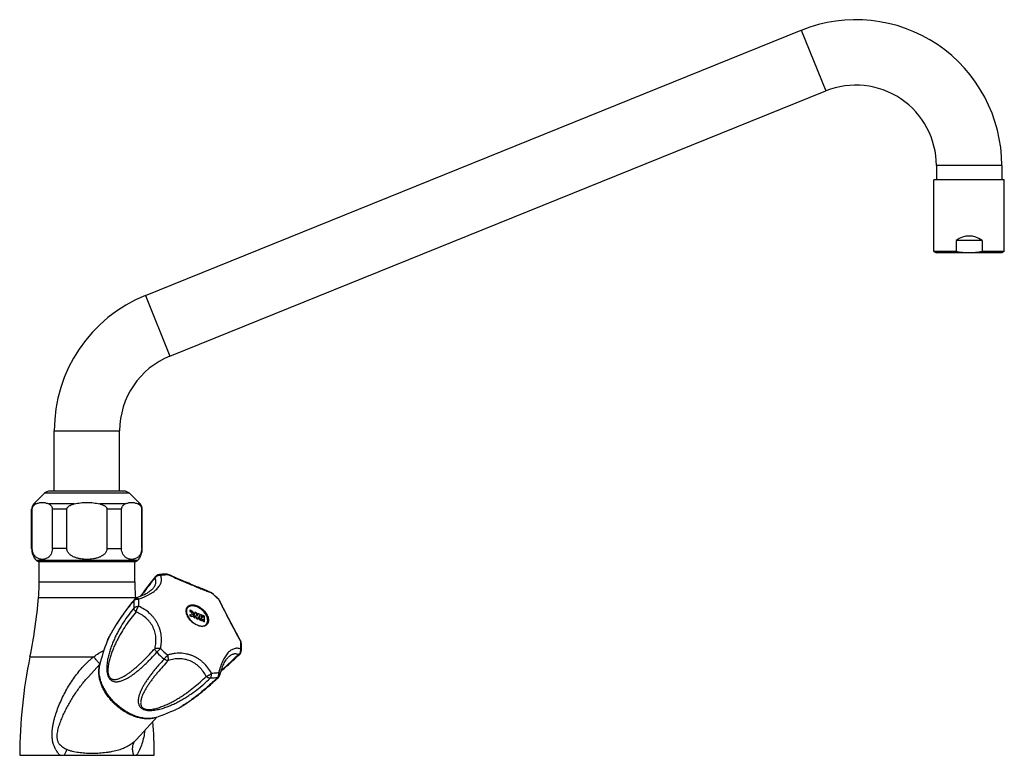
# Model space of a CAD drawing. Header units: millimetres. Extents: x -280 to 567, y -247 to 389.
# Tile 12 of 12: x 176 to 567, y 96 to 389. Entities that reach past the tile are written whole.
import ezdxf

# ---------------------------------------------------------------- set-up
doc = ezdxf.new("R2010")
doc.units = ezdxf.units.MM
doc.header["$LTSCALE"] = 23.1
doc.layers.get('0').update_dxf_attribs({"linetype": 'CONTINUOUS'})

msp = doc.modelspace()

# ---------------------------------------------------------------- linework, layer by layer
at = {"color": 7, "linetype": 'CONTINUOUS'}
for p, q in [((225.9, 278.97), (486.63, 384.31)), ((486.63, 384.31), (496.37, 360.2)), ((235.64, 254.86), (496.37, 360.2)), ((566.35, 330.53), (540.35, 330.53)), ((540.35, 330.53), (540.35, 324.83)), ((566.35, 330.53), (566.35, 324.83)), ((567.35, 324.83), (539.35, 324.83)), ((539.35, 296.41), (539.35, 324.83)), ((567.35, 296.41), (567.35, 324.83)), ((558.55, 300.83), (548.16, 300.83)), ((548.16, 300.83), (548.16, 296.41)), ((558.55, 300.83), (558.55, 296.41)), ((548.16, 296.41), (539.35, 296.41)), ((539.35, 296.41), (540.35, 295.83)), ((566.35, 295.83), (540.35, 295.83)), ((567.35, 296.41), (558.55, 296.41)), ((567.35, 296.41), (566.35, 295.83)), ((225.9, 278.97), (235.64, 254.86)), ((189.63, 201.19), (189.63, 225.19)), ((189.63, 225.19), (215.63, 225.19)), ((215.63, 201.19), (215.63, 225.19)), ((181.51, 196.07), (185.75, 200.32)), ((219.51, 200.32), (185.75, 200.32)), ((217.39, 201.19), (187.87, 201.19)), ((223.75, 196.07), (219.51, 200.32)), ((182.33, 196.07), (181.51, 196.07)), ((197.54, 196.07), (187.42, 196.07)), ((217.84, 196.07), (207.72, 196.07)), ((223.75, 196.07), (222.93, 196.07)), ((180.63, 178.36), (180.63, 193.95)), ((180.88, 193.95), (180.63, 193.95)), ((180.88, 178.36), (180.88, 193.95)), ((188.87, 178.36), (188.87, 193.95)), ((194.65, 193.95), (188.87, 193.95)), ((194.65, 178.36), (194.65, 193.95)), ((210.61, 178.36), (210.61, 193.95)), ((216.39, 193.95), (210.61, 193.95)), ((216.39, 178.36), (216.39, 193.95)), ((224.38, 178.36), (224.38, 193.95)), ((224.63, 193.95), (224.38, 193.95)), ((224.63, 178.36), (224.63, 193.95)), ((180.88, 178.36), (180.63, 178.36)), ((194.65, 178.36), (188.87, 178.36)), ((210.61, 178.36), (216.39, 178.36)), ((224.38, 178.36), (224.63, 178.36)), ((182.42, 173.69), (222.84, 173.69)), ((183.53, 173.19), (221.73, 173.19)), ((183.63, 165.19), (183.63, 173.19)), ((221.63, 165.19), (221.63, 173.19)), ((183.63, 165.19), (221.63, 165.19)), ((227.74, 164.58), (227.26, 163.96)), ((228.23, 165.21), (227.74, 164.58)), ((228.74, 165.85), (228.23, 165.2)), ((229.29, 166.53), (228.74, 165.85)), ((229.87, 167.24), (229.29, 166.52)), ((235.68, 167.72), (234.9, 168.04)), ((236.47, 167.38), (235.67, 167.72)), ((238.02, 166.72), (236.47, 167.38)), ((238.78, 166.39), (238.02, 166.72)), ((239.53, 166.07), (238.78, 166.39)), ((240.99, 165.45), (239.53, 166.07)), ((241.7, 165.14), (240.99, 165.45)), ((242.41, 164.85), (241.7, 165.14)), ((243.09, 164.56), (242.4, 164.85)), ((243.77, 164.27), (243.09, 164.56)), ((224.7, 160.55), (224.31, 160.03)), ((225.09, 161.08), (224.69, 160.55)), ((225.49, 161.63), (225.09, 161.08)), ((225.91, 162.19), (225.49, 161.63)), ((226.35, 162.76), (225.91, 162.19)), ((226.8, 163.36), (226.34, 162.76)), ((227.26, 163.96), (226.79, 163.35)), ((228.98, 162.56), (228.98, 162.56)), ((244.43, 163.99), (243.77, 164.27)), ((245.08, 163.72), (244.43, 163.99)), ((245.72, 163.46), (245.08, 163.72)), ((246.34, 163.2), (245.71, 163.46)), ((246.94, 162.95), (246.34, 163.2)), ((247.54, 162.71), (246.94, 162.95)), ((248.11, 162.48), (247.54, 162.71)), ((249.22, 162.03), (248.11, 162.48)), ((250.75, 161.41), (249.22, 162.03)), ((251.23, 161.22), (250.75, 161.41)), ((251.66, 161.04), (251.22, 161.22)), ((183.37, 158.91), (221.89, 158.91)), ((223.94, 159.52), (223.76, 159.27)), ((224.32, 160.03), (223.94, 159.52)), ((255.61, 157.19), (255.39, 157.61)), ((256.58, 155.26), (255.61, 157.19)), ((243.59, 153.79), (243.62, 153.82)), ((243.59, 153.79), (243.59, 153.29)), ((243.59, 153.29), (243.62, 153.31)), ((243.62, 153.82), (243.62, 153.31)), ((245.57, 153), (244.96, 151.04)), ((245.59, 153.03), (244.98, 151.07)), ((245.57, 153), (245.59, 153.03)), ((246.18, 152.79), (245.59, 153.03)), ((246.39, 151.59), (246.18, 152.79)), ((256.33, 155.77), (256.08, 156.26)), ((257.12, 154.2), (256.58, 155.26)), ((257.99, 152.49), (257.69, 153.07)), ((243.59, 152.15), (243.62, 152.18)), ((243.59, 152.15), (243.59, 151.64)), ((243.59, 151.64), (243.62, 151.67)), ((243.62, 152.18), (243.62, 151.67)), ((244.96, 151.04), (244.98, 151.07)), ((244.96, 151.04), (245.56, 150.79)), ((244.98, 151.07), (245.58, 150.82)), ((245.56, 150.79), (245.58, 150.82)), ((245.58, 150.82), (245.89, 151.79)), ((245.87, 151.73), (246.08, 150.57)), ((245.89, 151.79), (246.1, 150.6)), ((246.08, 150.57), (246.1, 150.6)), ((246.08, 150.57), (246.66, 150.33)), ((246.1, 150.6), (246.69, 150.36)), ((246.61, 152.6), (246.39, 151.59)), ((246.59, 152.57), (246.39, 151.64)), ((246.59, 152.57), (246.61, 152.6)), ((247.2, 152.36), (246.61, 152.6)), ((246.66, 150.33), (246.69, 150.36)), ((246.69, 150.36), (246.9, 151.37)), ((246.89, 151.3), (247.18, 150.11)), ((246.9, 151.37), (247.21, 150.14)), ((247.18, 150.11), (247.21, 150.14)), ((247.18, 150.11), (247.75, 149.88)), ((247.77, 150.01), (247.2, 152.36)), ((247.21, 150.14), (247.77, 149.9)), ((247.75, 152.09), (247.78, 152.12)), ((247.75, 152.09), (248.26, 150.77)), ((247.75, 149.88), (247.77, 149.9)), ((247.75, 149.87), (247.78, 149.9)), ((247.75, 149.87), (248.38, 149.61)), ((248.26, 150.77), (247.77, 149.91)), ((247.77, 149.9), (247.77, 150.01)), ((247.78, 152.12), (248.29, 150.8)), ((248.41, 151.85), (247.78, 152.12)), ((248.29, 150.8), (247.78, 149.9)), ((247.78, 149.9), (248.41, 149.64)), ((248.26, 150.77), (248.29, 150.8)), ((248.38, 149.61), (248.41, 149.64)), ((248.77, 150.91), (248.41, 151.85)), ((248.41, 149.64), (248.77, 150.28)), ((248.75, 150.25), (248.77, 150.24)), ((248.77, 151.66), (248.8, 151.69)), ((248.77, 151.66), (248.77, 150.91)), ((248.8, 150.9), (248.77, 150.91)), ((248.77, 150.28), (248.8, 150.27)), ((248.77, 150.24), (248.8, 150.27)), ((248.77, 150.24), (248.77, 149.45)), ((248.77, 149.45), (248.8, 149.48)), ((248.77, 149.45), (249.36, 149.2)), ((249.38, 151.45), (248.8, 151.69)), ((248.8, 151.69), (248.8, 150.9)), ((248.8, 150.27), (248.8, 149.48)), ((248.8, 149.48), (249.38, 149.23)), ((249.36, 149.2), (249.38, 149.23)), ((249.38, 149.23), (249.38, 151.45)), ((258.3, 151.89), (257.99, 152.49)), ((258.62, 151.28), (258.3, 151.89)), ((258.94, 150.66), (258.62, 151.28)), ((259.27, 150.02), (258.94, 150.66)), ((259.61, 149.37), (259.27, 150.02)), ((259.96, 148.71), (259.61, 149.37)), ((250.09, 148.22), (250.09, 148.22)), ((260.31, 148.04), (259.96, 148.71)), ((260.68, 147.35), (260.31, 148.04)), ((261.05, 146.66), (260.68, 147.36)), ((262.98, 143.01), (261.04, 146.66)), ((210.68, 141.52), (210.68, 141.52)), ((263.38, 142.25), (262.98, 143.01)), ((263.78, 141.5), (263.38, 142.25)), ((179.97, 135.38), (205.38, 135.38)), ((258.79, 135.14), (258.79, 135.14)), ((203.18, 127.43), (207.75, 132.42)), ((203.19, 127.44), (203.18, 127.43)), ((239.37, 115.12), (239.37, 115.12)), ((230.59, 111.45), (222.34, 102.47)), ((222.34, 102.47), (221.64, 101.76)), ((175.88, 96.19), (229.38, 96.19))]:
    msp.add_line(p, q, dxfattribs=at)
for points in [[(228.98, 162.56), (228.84, 162.4), (228.59, 162.15), (228.32, 161.89), (228.01, 161.63), (227.67, 161.36), (227.3, 161.1), (226.89, 160.83), (226.45, 160.56), (225.98, 160.3), (225.46, 160.03), (224.91, 159.77), (224.33, 159.51), (223.7, 159.25), (223.04, 158.99), (222.37, 158.75)], [(221.48, 158.13), (220.96, 157.49), (220.46, 156.87), (219.99, 156.27), (219.55, 155.69), (219.12, 155.14), (218.72, 154.61), (218.34, 154.09), (217.97, 153.6), (217.62, 153.12), (217.29, 152.66), (216.97, 152.21), (216.67, 151.77), (216.38, 151.35), (216.1, 150.95), (215.83, 150.55), (215.57, 150.17), (215.33, 149.79), (215.09, 149.43), (214.86, 149.08), (214.64, 148.74), (214.43, 148.4), (214.23, 148.08), (214.03, 147.76), (213.84, 147.46), (213.66, 147.16), (213.48, 146.87), (213.31, 146.59), (213.15, 146.31), (212.99, 146.04), (212.84, 145.78), (212.69, 145.52), (212.55, 145.27), (212.42, 145.03), (212.28, 144.79), (212.16, 144.56), (212.04, 144.33), (211.92, 144.12), (211.81, 143.9), (211.7, 143.7), (211.6, 143.5), (211.5, 143.31), (211.41, 143.13), (211.32, 142.95), (211.24, 142.78), (211.16, 142.62), (211.09, 142.46), (211.02, 142.31), (210.95, 142.16), (210.89, 142.02), (210.83, 141.89), (210.78, 141.76), (210.73, 141.64), (210.68, 141.52)], [(257.69, 153.07), (257.4, 153.64), (257.12, 154.2)], [(255.55, 128.25), (255.74, 128.94), (255.93, 129.62), (256.14, 130.26), (256.35, 130.86), (256.56, 131.43), (256.78, 131.96), (257.01, 132.46), (257.24, 132.92), (257.47, 133.35), (257.7, 133.74), (257.93, 134.1), (258.17, 134.42), (258.4, 134.72), (258.64, 134.98), (258.79, 135.14)], [(255.94, 129.63), (256.15, 129.81), (256.67, 130.26), (257.2, 130.73), (257.74, 131.2), (258.3, 131.69), (258.87, 132.21), (259.46, 132.74), (260.07, 133.29), (260.69, 133.86), (261.32, 134.45), (261.97, 135.06), (262.66, 135.72), (263.4, 136.43)], [(262.67, 135.72), (262.68, 135.73), (263.4, 136.43)], [(255.73, 128.94), (255.93, 129.62), (255.94, 129.63)], [(239.37, 115.12), (239.42, 115.15), (239.54, 115.21), (239.66, 115.27), (239.78, 115.34), (239.92, 115.41), (240.05, 115.49), (240.19, 115.57), (240.34, 115.65), (240.5, 115.74), (240.66, 115.84), (240.82, 115.94), (241, 116.04), (241.18, 116.15), (241.37, 116.27), (241.56, 116.39), (241.76, 116.52), (241.97, 116.66), (242.18, 116.8), (242.4, 116.94), (242.62, 117.09), (242.86, 117.25), (243.09, 117.41), (243.34, 117.58), (243.59, 117.75), (243.84, 117.93), (244.1, 118.12), (244.37, 118.31), (244.65, 118.51), (244.93, 118.72), (245.22, 118.93), (245.52, 119.16), (245.83, 119.39), (246.14, 119.63), (246.47, 119.88), (246.8, 120.14), (247.15, 120.41), (247.5, 120.69), (247.86, 120.98), (248.24, 121.28), (248.62, 121.59), (249.02, 121.92), (249.43, 122.27), (249.85, 122.62), (250.29, 123), (250.74, 123.39), (251.21, 123.8), (251.69, 124.23), (252.2, 124.68), (252.72, 125.15), (253.26, 125.65), (253.82, 126.18), (254.41, 126.74), (255.01, 127.31)]]:
    msp.add_lwpolyline(points, dxfattribs=at)
for centre, radius, start, end in [((508.35, 330.53), 58, 0, 112), ((508.35, 330.53), 32, 0, 112), ((247.63, 225.19), 58, 112, 180), ((247.63, 225.19), 32, 112, 180), ((187.87, 198.19), 3, 90, 135), ((217.39, 198.19), 3, 45, 90), ((183.63, 193.95), 3, 135, 180), ((221.63, 193.95), 3, 0, 45), ((187.63, 178.36), 7, 180, 221.8569), ((217.63, 178.36), 7, 318.1431, 360), ((183.53, 174.69), 1.5, 221.8569, 269.8653), ((221.73, 174.69), 1.5, 270.1347, 318.1431), ((108.63, 165.19), 75, 355.1917, 360), ((296.63, 165.19), 75, 180, 184.8083), ((231.42, 165.98), 2, 100.2449, 140.694), ((234.12, 166.2), 2, 67.1099, 89.6949), ((234.12, 166.2), 2, 68.1263, 74.7115), ((250.91, 159.19), 2, 50.2937, 67.7288), ((250.91, 159.19), 2, 50.2959, 56.7422), ((251.03, 159.57), 1.61, 44.0872, 44.9307), ((227.52, 131.03), 38.61, 44.5343, 50.2919), ((227.82, 131.35), 38.13, 44.5346, 50.2916), ((-15.93, 175.67), 200, 348.3785, 355.1917), ((236.48, 156.19), 15.27, 174.5877, 180.0258), ((223.02, 156.86), 2, 109.083, 140.7888), ((421.19, 175.67), 200, 184.8083, 184.9158), ((237.71, 156.89), 14.64, 174.5908, 180.0258), ((239.5, 156.9), 16.43, 180.074, 185.1061), ((253.98, 156.85), 1.61, 49.8743, 50.7363), ((253.61, 156.7), 2, 27.0456, 44.5322), ((238.35, 156.21), 17.14, 180.0743, 185.1086), ((244.14, 153.61), 1.97, 135.6803, 136.8544), ((248.6, 149.51), 1.97, 317.8584, 319.2191), ((283.99, 112.87), 78.71, 158.6553, 166.0027), ((247.38, 139.84), 16.43, 0.074, 5.1061), ((262.01, 140.57), 2, 5.0823, 27.7235), ((262, 140.57), 2, 5.0861, 12.4099), ((258.77, 165.06), 39.79, 224.5332, 230.293), ((259.06, 165.39), 38.13, 224.5346, 230.2916), ((262.01, 137.86), 2, 314.1996, 354.5125), ((249.17, 139.85), 14.64, 354.5908, 0.0258), ((375.38, 95.19), 199.5, 168.3785, 179.7128), ((217.73, 129.74), 10.36, 180.0002, 180.3137), ((253.61, 128.75), 2, 314.1097, 345.7125), ((253.61, 128.75), 2, 314.111, 319.0674), ((204.92, 185.01), 77.92, 288.8566, 296.2405), ((226.29, 121.25), 10.49, 269.9484, 274.261), ((227.34, 119.47), 8.65, 283.361, 284.2436), ((227.45, 119.04), 8.2, 284.2008, 288.8219), ((29.88, 95.19), 199.5, 0.2872, 4.1282)]:
    msp.add_arc(centre, radius, start, end, dxfattribs=at)
for centre, major_axis, ratio, start_param, end_param in [((553.35, 278.32), (0, 24.25), 0.57735, -0.380251, 0.380251), ((243.89, 152.6), (0.527, -0.597), 0.654568, 6.391655, 8.953614), ((243.91, 152.63), (1.05, -1.02), 0.636225, -1.256304, 2.360936), ((243.91, 152.63), (0.527, -0.597), 0.654568, 4.889673, 8.953614), ((243.89, 152.6), (1.05, -1.02), 0.636225, -1.256304, 0.017063)]:
    msp.add_ellipse(centre, major_axis=major_axis, ratio=ratio, start_param=start_param, end_param=end_param, dxfattribs=at)
for points, knots in [([(553.35, 295.83), (552.92, 295.83), (552.04, 295.86), (550.3, 296.01), (549.01, 296.23), (548.16, 296.41)], [0, 0, 0, 0, 0.250033, 0.500068, 1, 1, 1, 1]), ([(558.55, 296.41), (557.7, 296.23), (556.4, 296.01), (554.66, 295.86), (553.79, 295.83), (553.35, 295.83)], [0, 0, 0, 0, 0.499932, 0.749967, 1, 1, 1, 1]), ([(180.88, 193.95), (180.88, 194.11), (180.92, 194.41), (181.05, 194.81), (181.22, 195.14), (181.43, 195.41), (181.64, 195.62), (181.94, 195.86), (182.17, 196), (182.33, 196.07)], [0, 0, 0, 0, 0.172474, 0.327896, 0.464401, 0.586489, 0.69848, 0.803466, 1, 1, 1, 1]), ([(182.33, 196.07), (182.54, 196.17), (182.95, 196.35), (183.59, 196.55), (184.23, 196.67), (184.88, 196.71), (185.52, 196.67), (186.16, 196.55), (186.8, 196.35), (187.21, 196.17), (187.42, 196.07)], [0, 0, 0, 0, 0.129254, 0.255024, 0.378205, 0.5, 0.621795, 0.744976, 0.870746, 1, 1, 1, 1]), ([(187.42, 196.07), (187.58, 196), (187.82, 195.86), (188.11, 195.62), (188.33, 195.41), (188.53, 195.14), (188.71, 194.81), (188.84, 194.41), (188.87, 194.11), (188.87, 193.95)], [0, 0, 0, 0, 0.196534, 0.30152, 0.413511, 0.535599, 0.672104, 0.827526, 1, 1, 1, 1]), ([(194.65, 193.95), (194.65, 194.03), (194.66, 194.19), (194.74, 194.42), (194.86, 194.63), (195.05, 194.89), (195.35, 195.16), (195.75, 195.42), (196.18, 195.63), (196.62, 195.81), (197.08, 195.95), (197.39, 196.04), (197.54, 196.07)], [0, 0, 0, 0, 0.062446, 0.12491, 0.1874, 0.249911, 0.374809, 0.499804, 0.624837, 0.749886, 0.874942, 1, 1, 1, 1]), ([(197.54, 196.07), (198.38, 196.27), (199.64, 196.51), (201.35, 196.67), (202.2, 196.69), (202.63, 196.69)], [0, 0, 0, 0, 0.499905, 0.749952, 1, 1, 1, 1]), ([(202.63, 196.69), (203.06, 196.69), (203.91, 196.67), (205.62, 196.51), (206.88, 196.27), (207.72, 196.07)], [0, 0, 0, 0, 0.250048, 0.500095, 1, 1, 1, 1]), ([(207.72, 196.07), (207.87, 196.04), (208.18, 195.95), (208.64, 195.81), (209.08, 195.63), (209.51, 195.42), (209.91, 195.16), (210.21, 194.89), (210.4, 194.63), (210.52, 194.42), (210.6, 194.19), (210.61, 194.03), (210.61, 193.95)], [0, 0, 0, 0, 0.125058, 0.250114, 0.375163, 0.500196, 0.625191, 0.750089, 0.8126, 0.87509, 0.937554, 1, 1, 1, 1]), ([(216.39, 193.95), (216.39, 194.11), (216.42, 194.41), (216.55, 194.81), (216.73, 195.14), (216.93, 195.41), (217.15, 195.62), (217.44, 195.86), (217.68, 196), (217.84, 196.07)], [0, 0, 0, 0, 0.172474, 0.327896, 0.464401, 0.586489, 0.69848, 0.803466, 1, 1, 1, 1]), ([(217.84, 196.07), (218.05, 196.17), (218.46, 196.35), (219.1, 196.55), (219.74, 196.67), (220.38, 196.71), (221.03, 196.67), (221.67, 196.55), (222.31, 196.35), (222.72, 196.17), (222.93, 196.07)], [0, 0, 0, 0, 0.129254, 0.255024, 0.378205, 0.5, 0.621795, 0.744976, 0.870746, 1, 1, 1, 1]), ([(222.93, 196.07), (223.09, 196), (223.32, 195.86), (223.62, 195.62), (223.83, 195.41), (224.04, 195.14), (224.21, 194.81), (224.34, 194.41), (224.38, 194.11), (224.38, 193.95)], [0, 0, 0, 0, 0.196534, 0.30152, 0.413511, 0.535599, 0.672104, 0.827526, 1, 1, 1, 1]), ([(188.87, 178.36), (188.87, 177.96), (188.78, 177.21), (188.46, 176.34), (188.13, 175.78), (187.88, 175.43), (187.6, 175.13), (187.23, 174.8), (186.74, 174.48), (186.13, 174.22), (185.5, 174.07), (184.88, 174.02), (184.25, 174.07), (183.63, 174.22), (183.01, 174.48), (182.52, 174.8), (182.15, 175.13), (181.88, 175.43), (181.62, 175.78), (181.29, 176.34), (180.97, 177.21), (180.88, 177.96), (180.88, 178.36)], [0, 0, 0, 0, 0.09177, 0.172361, 0.207958, 0.24087, 0.271559, 0.300448, 0.354182, 0.404401, 0.452643, 0.5, 0.547357, 0.595599, 0.645818, 0.699552, 0.728441, 0.75913, 0.792042, 0.827639, 0.90823, 1, 1, 1, 1]), ([(202.63, 174.03), (202.22, 174.03), (201.39, 174.07), (200.16, 174.21), (198.94, 174.47), (197.95, 174.79), (197.2, 175.12), (196.65, 175.42), (196.13, 175.76), (195.66, 176.17), (195.25, 176.63), (194.92, 177.16), (194.73, 177.65), (194.66, 178.05), (194.65, 178.26), (194.65, 178.36)], [0, 0, 0, 0, 0.125032, 0.250059, 0.375076, 0.500069, 0.562592, 0.62511, 0.687623, 0.750124, 0.812607, 0.875064, 0.937488, 0.968744, 1, 1, 1, 1]), ([(210.61, 178.36), (210.61, 178.26), (210.6, 178.05), (210.53, 177.65), (210.34, 177.16), (210.01, 176.63), (209.6, 176.17), (209.13, 175.76), (208.61, 175.42), (208.06, 175.12), (207.31, 174.79), (206.32, 174.47), (205.1, 174.21), (203.87, 174.07), (203.04, 174.03), (202.63, 174.03)], [0, 0, 0, 0, 0.031256, 0.062512, 0.124936, 0.187393, 0.249876, 0.312377, 0.37489, 0.437408, 0.499931, 0.624924, 0.749941, 0.874968, 1, 1, 1, 1]), ([(224.38, 178.36), (224.38, 177.96), (224.29, 177.21), (223.97, 176.34), (223.64, 175.78), (223.38, 175.43), (223.11, 175.13), (222.74, 174.8), (222.25, 174.48), (221.63, 174.22), (221.01, 174.07), (220.38, 174.02), (219.76, 174.07), (219.13, 174.22), (218.52, 174.48), (218.03, 174.8), (217.66, 175.13), (217.38, 175.43), (217.13, 175.78), (216.8, 176.34), (216.48, 177.21), (216.39, 177.96), (216.39, 178.36)], [0, 0, 0, 0, 0.09177, 0.172361, 0.207958, 0.24087, 0.271559, 0.300448, 0.354182, 0.404401, 0.452643, 0.5, 0.547357, 0.595599, 0.645818, 0.699552, 0.728441, 0.75913, 0.792042, 0.827639, 0.90823, 1, 1, 1, 1]), ([(223.14, 158.27), (223.54, 158.4), (224.32, 158.69), (225.46, 159.16), (226.53, 159.65), (227.53, 160.18), (228.46, 160.74), (229.3, 161.32), (230.04, 161.93), (230.69, 162.56), (231.22, 163.2), (231.65, 163.86), (231.97, 164.53), (232.17, 165.2), (232.26, 165.86), (232.24, 166.51), (232.12, 167.15), (231.97, 167.56), (231.88, 167.76)], [0, 0, 0, 0, 0.087882, 0.173108, 0.255269, 0.333974, 0.408877, 0.479699, 0.546262, 0.608515, 0.666562, 0.720691, 0.771379, 0.819286, 0.865221, 0.910075, 0.954734, 1, 1, 1, 1]), ([(229.68, 166.66), (228.73, 165.5), (226.82, 163.1), (224.97, 160.65), (224.05, 159.39)], [0, 0, 0, 0, 0.491508, 1, 1, 1, 1]), ([(228.98, 162.56), (229.12, 162.73), (229.32, 162.99), (229.54, 163.36), (229.73, 163.71), (229.91, 164.14), (230.04, 164.68), (230.08, 165.2), (230.04, 165.71), (229.9, 166.2), (229.77, 166.51), (229.68, 166.66)], [0, 0, 0, 0, 0.149644, 0.220387, 0.28859, 0.41808, 0.540077, 0.656855, 0.770877, 0.88455, 1, 1, 1, 1]), ([(229.68, 166.66), (229.79, 166.85), (230.06, 167.19), (230.6, 167.57), (231.12, 167.74), (231.56, 167.78), (231.77, 167.77), (231.88, 167.76)], [0, 0, 0, 0, 0.245813, 0.498135, 0.751285, 0.876599, 1, 1, 1, 1]), ([(229.68, 166.66), (229.68, 166.77), (229.7, 166.93), (229.78, 167.12), (229.84, 167.2), (229.87, 167.24)], [0, 0, 0, 0, 0.519302, 0.762405, 1, 1, 1, 1]), ([(234.13, 168.2), (233.61, 168.2), (232.58, 168.17), (231.56, 168.03), (231.06, 167.94)], [0, 0, 0, 0, 0.506961, 1, 1, 1, 1]), ([(231.06, 167.94), (231.13, 167.96), (231.27, 167.97), (231.48, 167.94), (231.68, 167.87), (231.81, 167.8), (231.88, 167.76)], [0, 0, 0, 0, 0.23853, 0.482042, 0.734823, 1, 1, 1, 1]), ([(231.88, 167.76), (232.1, 167.8), (233.04, 167.94), (233.98, 168), (234.7, 167.99)], [0, 0, 0, 0, 0.242987, 1, 1, 1, 1]), ([(234.13, 168.2), (234.18, 168.2), (234.28, 168.19), (234.48, 168.14), (234.62, 168.06), (234.7, 167.99)], [0, 0, 0, 0, 0.240047, 0.484485, 1, 1, 1, 1]), ([(234.9, 168.04), (234.89, 168.05), (234.86, 168.06), (234.81, 168.05), (234.75, 168.03), (234.72, 168.01), (234.7, 167.99)], [0, 0, 0, 0, 0.199743, 0.423157, 0.68662, 1, 1, 1, 1]), ([(234.7, 167.99), (235.53, 167.64), (237.22, 166.92), (239.74, 165.84), (242.23, 164.78), (244.62, 163.77), (246.86, 162.84), (248.88, 162.02), (250.63, 161.32), (251.7, 160.89), (252.18, 160.69)], [0, 0, 0, 0, 0.143751, 0.289557, 0.433834, 0.572519, 0.701535, 0.817337, 0.917322, 1, 1, 1, 1]), ([(251.66, 161.04), (251.76, 161), (251.94, 160.91), (252.09, 160.78), (252.16, 160.7)], [0, 0, 0, 0, 0.497512, 1, 1, 1, 1]), ([(252.18, 160.73), (252.19, 160.72), (252.19, 160.71), (252.19, 160.7), (252.18, 160.69), (252.18, 160.69)], [0, 0, 0, 0, 0.339522, 0.624765, 1, 1, 1, 1]), ([(210.68, 141.52), (210.72, 141.63), (210.82, 141.86), (211.05, 142.36), (211.38, 143.04), (211.84, 143.9), (212.35, 144.82), (212.91, 145.78), (213.72, 147.13), (214.83, 148.88), (216.27, 151.01), (217.83, 153.2), (219.5, 155.42), (220.68, 156.89), (221.28, 157.63)], [0, 0, 0, 0, 0.018469, 0.038981, 0.084825, 0.135641, 0.190276, 0.247975, 0.30822, 0.434948, 0.568464, 0.707583, 0.851573, 1, 1, 1, 1]), ([(221.28, 157.63), (221.38, 157.75), (221.55, 157.9), (221.83, 158.06), (222.15, 158.18), (222.59, 158.28), (222.95, 158.28), (223.14, 158.27)], [0, 0, 0, 0, 0.22088, 0.340085, 0.4647, 0.726951, 1, 1, 1, 1]), ([(221.28, 157.63), (221.29, 157.72), (221.33, 157.9), (221.42, 158.06), (221.48, 158.13)], [0, 0, 0, 0, 0.513343, 1, 1, 1, 1]), ([(222.37, 158.75), (222.4, 158.76), (222.45, 158.77), (222.54, 158.76), (222.63, 158.73), (222.73, 158.68), (222.83, 158.6), (222.93, 158.51), (223.04, 158.39), (223.1, 158.31), (223.14, 158.27)], [0, 0, 0, 0, 0.084428, 0.174798, 0.275764, 0.390295, 0.519898, 0.665014, 0.825337, 1, 1, 1, 1]), ([(255.04, 158.1), (255.04, 158.11), (255.03, 158.11), (255.01, 158.1), (255, 158.1), (255, 158.1)], [0, 0, 0, 0, 0.342104, 0.626615, 1, 1, 1, 1]), ([(255, 158.1), (255.24, 157.63), (255.76, 156.6), (256.6, 154.92), (257.59, 152.98), (258.7, 150.83), (259.91, 148.53), (261.18, 146.14), (262.46, 143.72), (263.32, 142.1), (263.74, 141.3)], [0, 0, 0, 0, 0.082557, 0.182451, 0.298195, 0.427193, 0.565896, 0.710229, 0.856127, 1, 1, 1, 1]), ([(255.39, 157.61), (255.35, 157.7), (255.24, 157.87), (255.1, 158.02), (255.02, 158.08)], [0, 0, 0, 0, 0.497518, 1, 1, 1, 1]), ([(221.28, 154.68), (220.54, 153.79), (219.1, 151.96), (217.12, 149.06), (215.61, 146.54), (214.49, 144.44), (213.7, 142.81), (212.96, 141.13), (212.28, 139.39), (211.67, 137.58), (211.14, 135.7), (210.8, 134.06), (210.6, 132.7), (210.51, 131.63), (210.48, 130.53), (210.56, 129.41), (210.73, 128.48), (210.94, 127.85), (211.08, 127.51), (211.23, 127.2), (211.44, 126.84), (211.74, 126.46), (212.05, 126.16), (212.38, 125.92), (212.72, 125.73), (213.17, 125.56), (213.73, 125.43), (214.4, 125.4), (215.06, 125.46), (215.71, 125.59), (216.34, 125.77), (216.97, 126), (217.8, 126.36), (218.82, 126.89), (220.02, 127.63), (221.2, 128.46), (222.36, 129.36), (223.52, 130.32), (224.68, 131.34), (225.83, 132.41), (226.98, 133.53), (228.52, 135.1), (229.65, 136.32), (230.4, 137.16)], [0, 0, 0, 0, 0.063963, 0.128314, 0.193326, 0.226215, 0.259448, 0.29312, 0.327347, 0.362287, 0.398157, 0.435268, 0.454428, 0.474079, 0.494279, 0.515012, 0.535973, 0.546275, 0.5513, 0.556208, 0.565572, 0.574268, 0.582298, 0.589754, 0.596756, 0.603422, 0.616098, 0.62833, 0.640401, 0.65246, 0.664587, 0.676826, 0.689199, 0.714388, 0.740208, 0.766664, 0.79375, 0.821454, 0.849764, 0.878668, 0.908155, 0.938212, 1, 1, 1, 1]), ([(222.13, 153.2), (221.42, 152.35), (220.03, 150.6), (218.09, 147.86), (216.59, 145.48), (215.46, 143.51), (214.66, 142), (213.9, 140.44), (213.18, 138.83), (212.52, 137.17), (211.93, 135.45), (211.51, 133.95), (211.23, 132.71), (211.06, 131.73), (210.97, 130.89), (210.94, 130.2), (210.94, 129.67), (210.98, 129.13), (211.06, 128.59), (211.2, 128.07), (211.4, 127.59), (211.65, 127.18), (211.95, 126.86), (212.27, 126.63), (212.6, 126.48), (212.93, 126.38), (213.25, 126.33), (213.57, 126.32), (213.99, 126.34), (214.51, 126.42), (215.13, 126.59), (215.73, 126.81), (216.32, 127.07), (216.91, 127.36), (217.68, 127.8), (218.64, 128.4), (219.77, 129.21), (220.89, 130.08), (222, 131), (223.1, 131.98), (224.2, 133), (225.68, 134.43), (227.52, 136.32), (228.96, 137.88), (229.68, 138.69)], [0, 0, 0, 0, 0.064324, 0.128878, 0.193882, 0.226655, 0.259679, 0.293027, 0.326792, 0.361104, 0.396147, 0.432208, 0.450763, 0.469781, 0.489381, 0.499446, 0.509702, 0.520141, 0.530698, 0.54119, 0.551268, 0.560537, 0.568834, 0.576293, 0.583162, 0.589657, 0.595931, 0.602082, 0.60817, 0.620292, 0.632472, 0.644776, 0.657231, 0.669846, 0.682623, 0.708656, 0.735313, 0.762568, 0.790399, 0.818786, 0.847713, 0.877165, 0.937596, 1, 1, 1, 1]), ([(221.28, 154.68), (221.38, 154.8), (221.56, 154.96), (221.83, 155.12), (222.15, 155.27), (222.58, 155.4), (222.95, 155.44), (223.14, 155.44)], [0, 0, 0, 0, 0.219863, 0.339871, 0.465556, 0.72913, 1, 1, 1, 1]), ([(222.13, 153.2), (222.01, 153.31), (221.8, 153.53), (221.53, 153.9), (221.35, 154.29), (221.29, 154.55), (221.28, 154.68)], [0, 0, 0, 0, 0.271972, 0.533697, 0.777873, 1, 1, 1, 1]), ([(222.13, 153.2), (222.15, 153.29), (222.2, 153.48), (222.29, 153.77), (222.4, 154.07), (222.53, 154.37), (222.67, 154.66), (222.82, 154.94), (222.97, 155.2), (223.08, 155.36), (223.14, 155.44)], [0, 0, 0, 0, 0.113495, 0.236634, 0.366412, 0.499593, 0.632828, 0.762763, 0.886156, 1, 1, 1, 1]), ([(229.68, 138.69), (229.86, 139.42), (230.03, 140.54), (230.08, 142.04), (230.03, 143.15), (229.87, 144.25), (229.61, 145.33), (229.25, 146.38), (228.78, 147.39), (228.22, 148.35), (227.57, 149.25), (226.83, 150.09), (225.74, 151.12), (224.2, 152.23), (222.84, 152.91), (222.13, 153.2)], [0, 0, 0, 0, 0.126051, 0.188536, 0.250697, 0.312606, 0.374347, 0.436016, 0.49771, 0.559521, 0.621531, 0.683808, 0.746397, 0.872498, 1, 1, 1, 1]), ([(231.88, 138.64), (231.97, 139.06), (232.12, 139.91), (232.24, 141.18), (232.27, 142.46), (232.18, 143.73), (231.98, 144.98), (231.67, 146.21), (231.24, 147.41), (230.71, 148.57), (230.06, 149.67), (229.32, 150.72), (228.48, 151.7), (227.24, 152.91), (225.49, 154.24), (223.94, 155.08), (223.14, 155.44)], [0, 0, 0, 0, 0.062566, 0.124774, 0.186686, 0.248377, 0.309933, 0.371447, 0.433016, 0.494731, 0.556673, 0.618912, 0.681497, 0.744462, 0.871469, 1, 1, 1, 1]), ([(242.08, 153.57), (242.08, 153.81), (242.11, 154.17), (242.26, 154.61), (242.41, 154.91), (242.59, 155.18), (242.82, 155.41), (243.08, 155.6), (243.38, 155.76), (243.7, 155.88), (244.05, 155.96), (244.43, 156), (244.97, 155.99), (245.68, 155.88), (246.54, 155.59), (247.4, 155.15), (248.23, 154.58), (248.99, 153.91), (249.66, 153.15), (250.22, 152.34), (250.63, 151.51), (250.89, 150.68), (250.95, 150.13), (250.95, 149.86)], [0, 0, 0, 0, 0.053388, 0.078522, 0.102896, 0.126814, 0.150619, 0.174661, 0.19927, 0.224736, 0.251288, 0.279089, 0.308237, 0.370604, 0.438151, 0.509913, 0.584492, 0.660231, 0.735374, 0.808216, 0.877256, 0.941369, 1, 1, 1, 1]), ([(250.95, 149.86), (250.95, 149.62), (250.91, 149.27), (250.77, 148.82), (250.62, 148.53), (250.44, 148.26), (250.21, 148.03), (249.95, 147.83), (249.65, 147.67), (249.33, 147.55), (248.98, 147.48), (248.6, 147.44), (248.06, 147.44), (247.35, 147.56), (246.49, 147.85), (245.63, 148.29), (244.8, 148.85), (244.04, 149.53), (243.37, 150.28), (242.81, 151.09), (242.4, 151.93), (242.14, 152.76), (242.08, 153.31), (242.08, 153.57)], [0, 0, 0, 0, 0.053388, 0.078522, 0.102896, 0.126814, 0.150619, 0.174661, 0.19927, 0.224736, 0.251288, 0.279089, 0.308237, 0.370604, 0.438151, 0.509913, 0.584492, 0.660231, 0.735374, 0.808216, 0.877256, 0.941369, 1, 1, 1, 1]), ([(242.73, 154.99), (242.64, 154.89), (242.48, 154.68), (242.31, 154.31), (242.21, 153.89), (242.19, 153.6), (242.19, 153.45)], [0, 0, 0, 0, 0.232841, 0.473253, 0.727533, 1, 1, 1, 1]), ([(242.19, 153.45), (242.19, 153.24), (242.23, 152.81), (242.4, 152.16), (242.68, 151.49), (243.06, 150.82), (243.53, 150.18), (244.08, 149.57), (244.69, 149.02), (245.35, 148.54), (246.04, 148.14), (246.73, 147.84), (247.42, 147.63), (248.08, 147.54), (248.69, 147.55), (249.25, 147.66), (249.65, 147.85), (249.92, 148.05), (250.04, 148.16), (250.09, 148.22)], [0, 0, 0, 0, 0.055493, 0.115932, 0.180935, 0.249775, 0.321481, 0.394923, 0.468882, 0.542113, 0.613407, 0.681656, 0.745925, 0.805536, 0.860181, 0.91007, 0.956093, 0.978191, 1, 1, 1, 1]), ([(242.73, 154.99), (242.78, 155.05), (242.91, 155.17), (243.12, 155.32), (243.35, 155.45), (243.7, 155.59), (244.18, 155.7), (244.8, 155.71), (245.46, 155.61), (246.15, 155.41), (246.84, 155.11), (247.52, 154.72), (248.17, 154.24), (248.78, 153.7), (249.32, 153.1), (249.79, 152.46), (250.17, 151.8), (250.44, 151.13), (250.62, 150.47), (250.66, 150.04), (250.66, 149.83)], [0, 0, 0, 0, 0.022952, 0.046139, 0.069779, 0.09407, 0.145156, 0.200361, 0.259994, 0.323881, 0.391465, 0.461915, 0.534206, 0.6072, 0.679717, 0.750606, 0.818815, 0.883468, 0.943948, 1, 1, 1, 1]), ([(250.62, 149.78), (250.62, 149.99), (250.58, 150.42), (250.41, 151.07), (250.13, 151.74), (249.76, 152.39), (249.3, 153.03), (248.76, 153.63), (248.16, 154.17), (247.52, 154.65), (246.84, 155.04), (246.16, 155.35), (245.47, 155.56), (244.81, 155.66), (244.19, 155.66), (243.62, 155.55), (243.2, 155.36), (242.91, 155.16), (242.79, 155.05), (242.73, 154.98)], [0, 0, 0, 0, 0.055929, 0.116246, 0.180703, 0.248701, 0.319382, 0.391717, 0.464576, 0.536799, 0.607262, 0.674948, 0.739024, 0.798918, 0.854421, 0.905791, 0.953832, 0.977058, 1, 1, 1, 1]), ([(250.66, 149.83), (250.66, 149.67), (250.64, 149.37), (250.53, 148.94), (250.35, 148.55), (250.19, 148.32), (250.09, 148.22)], [0, 0, 0, 0, 0.268379, 0.521715, 0.763859, 1, 1, 1, 1]), ([(250.09, 148.22), (250.18, 148.32), (250.33, 148.54), (250.5, 148.92), (250.6, 149.34), (250.62, 149.63), (250.62, 149.78)], [0, 0, 0, 0, 0.236038, 0.478452, 0.731943, 1, 1, 1, 1]), ([(263.78, 141.5), (263.78, 141.49), (263.79, 141.46), (263.79, 141.41), (263.77, 141.36), (263.75, 141.32), (263.74, 141.3)], [0, 0, 0, 0, 0.199237, 0.422417, 0.686044, 1, 1, 1, 1]), ([(264, 140.75), (263.99, 140.8), (263.98, 140.9), (263.9, 141.09), (263.81, 141.22), (263.74, 141.3)], [0, 0, 0, 0, 0.240039, 0.484474, 1, 1, 1, 1]), ([(205.38, 135.38), (205.99, 135.87), (206.95, 136.56), (208.29, 137.34), (208.99, 137.67), (209.35, 137.81)], [0, 0, 0, 0, 0.504835, 0.753949, 1, 1, 1, 1]), ([(229.68, 138.69), (229.74, 138.72), (229.87, 138.76), (230.09, 138.81), (230.34, 138.83), (230.62, 138.84), (230.92, 138.82), (231.24, 138.78), (231.56, 138.72), (231.77, 138.67), (231.88, 138.64)], [0, 0, 0, 0, 0.084006, 0.183613, 0.297836, 0.424683, 0.56152, 0.705275, 0.852596, 1, 1, 1, 1]), ([(230.4, 137.16), (230.29, 137.27), (230.09, 137.51), (229.86, 137.89), (229.72, 138.29), (229.68, 138.56), (229.68, 138.69)], [0, 0, 0, 0, 0.273251, 0.534936, 0.778387, 1, 1, 1, 1]), ([(230.4, 137.16), (230.51, 137.27), (230.73, 137.51), (231.1, 137.88), (231.48, 138.27), (231.75, 138.52), (231.88, 138.64)], [0, 0, 0, 0, 0.221832, 0.4757, 0.741963, 1, 1, 1, 1]), ([(263.74, 138.47), (263.54, 138.54), (263.12, 138.66), (262.47, 138.73), (261.81, 138.7), (261.16, 138.56), (260.51, 138.3), (259.87, 137.93), (259.25, 137.45), (258.65, 136.86), (258.08, 136.16), (257.53, 135.37), (257.02, 134.49), (256.54, 133.52), (256.1, 132.47), (255.69, 131.36), (255.32, 130.19), (255.1, 129.39), (255, 128.98)], [0, 0, 0, 0, 0.045366, 0.090114, 0.135043, 0.181037, 0.228984, 0.279692, 0.333824, 0.391859, 0.454086, 0.520613, 0.591392, 0.666245, 0.744897, 0.827002, 0.912173, 1, 1, 1, 1]), ([(262.83, 136.19), (263.01, 136.31), (263.33, 136.61), (263.66, 137.18), (263.79, 137.72), (263.79, 138.15), (263.76, 138.37), (263.74, 138.47)], [0, 0, 0, 0, 0.245823, 0.49817, 0.751327, 0.876627, 1, 1, 1, 1]), ([(264, 137.67), (264, 137.74), (264, 137.88), (263.96, 138.08), (263.87, 138.29), (263.79, 138.41), (263.74, 138.47)], [0, 0, 0, 0, 0.238511, 0.482015, 0.734802, 1, 1, 1, 1]), ([(264, 137.67), (264.04, 138.17), (264.09, 139.2), (264.04, 140.23), (264, 140.75)], [0, 0, 0, 0, 0.49305, 1, 1, 1, 1]), ([(191.96, 96.19), (191.64, 96.52), (191.05, 97.21), (190.27, 98.34), (189.65, 99.56), (189.18, 100.88), (188.89, 102.25), (188.76, 103.66), (188.75, 105.08), (188.86, 106.49), (189.06, 107.9), (189.33, 109.3), (189.67, 110.68), (190.18, 112.5), (190.95, 114.73), (192.02, 117.36), (193.23, 119.92), (194.57, 122.43), (196.04, 124.86), (197.64, 127.21), (199.36, 129.47), (201.22, 131.61), (202.88, 133.28), (204.28, 134.52), (205.01, 135.1), (205.38, 135.38)], [0, 0, 0, 0, 0.030107, 0.060308, 0.090745, 0.121503, 0.152576, 0.183879, 0.21531, 0.24679, 0.278275, 0.309743, 0.341189, 0.372616, 0.435425, 0.498228, 0.561063, 0.623952, 0.686894, 0.749866, 0.812807, 0.87561, 0.938097, 0.969146, 1, 1, 1, 1]), ([(207.78, 132.53), (207.69, 132.6), (207.51, 132.76), (207.23, 133.03), (206.94, 133.34), (206.52, 133.82), (205.99, 134.5), (205.58, 135.08), (205.38, 135.38)], [0, 0, 0, 0, 0.091202, 0.194594, 0.309139, 0.433584, 0.70632, 1, 1, 1, 1]), ([(233.35, 134.45), (232.58, 133.63), (231.46, 132.4), (230.03, 130.73), (229.01, 129.49), (228.04, 128.25), (227.12, 127.01), (226.26, 125.78), (225.46, 124.53), (224.74, 123.29), (224.11, 122.03), (223.67, 120.97), (223.38, 120.11), (223.21, 119.46), (223.08, 118.81), (223.01, 118.16), (223, 117.5), (223.09, 116.83), (223.26, 116.28), (223.48, 115.85), (223.69, 115.53), (223.96, 115.22), (224.23, 114.98), (224.48, 114.8), (224.76, 114.63), (225.31, 114.36), (226.02, 114.16), (226.76, 114.06), (227.33, 114.01), (227.89, 114.01), (228.63, 114.04), (229.54, 114.14), (230.59, 114.32), (231.61, 114.56), (232.6, 114.83), (233.86, 115.23), (235.37, 115.8), (237.12, 116.56), (238.79, 117.38), (240.4, 118.26), (241.96, 119.19), (243.95, 120.48), (246.34, 122.2), (249.05, 124.43), (250.76, 126.02), (251.58, 126.83)], [0, 0, 0, 0, 0.061782, 0.091838, 0.121324, 0.150229, 0.178541, 0.206249, 0.23334, 0.259805, 0.285636, 0.31084, 0.323223, 0.335472, 0.347611, 0.359685, 0.371773, 0.384023, 0.39672, 0.403397, 0.410409, 0.417876, 0.425915, 0.430185, 0.434623, 0.443996, 0.464204, 0.47468, 0.485178, 0.495604, 0.505912, 0.526105, 0.545746, 0.564897, 0.583626, 0.601995, 0.637846, 0.672768, 0.706979, 0.740634, 0.773853, 0.806728, 0.871717, 0.93605, 1, 1, 1, 1]), ([(234.93, 133.87), (234.19, 133.08), (232.76, 131.51), (231.03, 129.51), (229.74, 127.92), (228.81, 126.73), (227.93, 125.55), (227.1, 124.36), (226.33, 123.17), (225.63, 121.98), (225.11, 120.97), (224.74, 120.16), (224.5, 119.55), (224.29, 118.94), (224.12, 118.32), (224.01, 117.69), (223.96, 117.06), (224, 116.53), (224.11, 116.11), (224.23, 115.79), (224.41, 115.47), (224.67, 115.17), (225.01, 114.9), (225.44, 114.68), (225.93, 114.52), (226.46, 114.43), (227.01, 114.4), (227.72, 114.41), (228.59, 114.5), (229.59, 114.7), (230.55, 114.95), (231.47, 115.24), (232.36, 115.55), (233.51, 116), (234.89, 116.62), (236.49, 117.41), (238.03, 118.26), (239.51, 119.15), (240.95, 120.08), (242.82, 121.37), (245.06, 123.07), (247.62, 125.24), (249.24, 126.77), (250.04, 127.55)], [0, 0, 0, 0, 0.062402, 0.122833, 0.152286, 0.181215, 0.209605, 0.237441, 0.264703, 0.291369, 0.317414, 0.330199, 0.342823, 0.355287, 0.367603, 0.379797, 0.391934, 0.40418, 0.410464, 0.416971, 0.42385, 0.43132, 0.439627, 0.448904, 0.458985, 0.469478, 0.480033, 0.49047, 0.510777, 0.530369, 0.549378, 0.567925, 0.586101, 0.603974, 0.639001, 0.673298, 0.707049, 0.740384, 0.773397, 0.806159, 0.871145, 0.935685, 1, 1, 1, 1]), ([(233.34, 134.45), (233.45, 134.57), (233.67, 134.81), (234.01, 135.21), (234.36, 135.62), (234.59, 135.91), (234.7, 136.05)], [0, 0, 0, 0, 0.221834, 0.475706, 0.741969, 1, 1, 1, 1]), ([(234.93, 133.87), (234.8, 133.85), (234.53, 133.87), (234.12, 133.98), (233.72, 134.17), (233.47, 134.35), (233.34, 134.45)], [0, 0, 0, 0, 0.221679, 0.46517, 0.726838, 1, 1, 1, 1]), ([(252.18, 128.74), (251.75, 129.52), (250.79, 130.99), (249.32, 132.62), (248, 133.76), (246.95, 134.51), (245.85, 135.16), (244.69, 135.71), (243.49, 136.15), (242.26, 136.47), (241.01, 136.68), (239.74, 136.77), (238.47, 136.75), (237.2, 136.63), (235.94, 136.39), (235.11, 136.17), (234.7, 136.05)], [0, 0, 0, 0, 0.128523, 0.255531, 0.318499, 0.381089, 0.443334, 0.505282, 0.567003, 0.628576, 0.690094, 0.75165, 0.813339, 0.875246, 0.937446, 1, 1, 1, 1]), ([(234.93, 133.87), (234.95, 133.92), (234.99, 134.06), (235.02, 134.28), (235.02, 134.53), (235, 134.81), (234.96, 135.11), (234.89, 135.42), (234.81, 135.74), (234.74, 135.95), (234.7, 136.05)], [0, 0, 0, 0, 0.084049, 0.183706, 0.29797, 0.424841, 0.561681, 0.705412, 0.852679, 1, 1, 1, 1]), ([(250.04, 127.55), (249.69, 128.23), (248.89, 129.53), (247.66, 130.98), (246.54, 131.98), (245.64, 132.64), (244.68, 133.22), (243.68, 133.7), (242.64, 134.07), (241.56, 134.35), (240.46, 134.51), (239.35, 134.58), (238.24, 134.55), (236.75, 134.37), (235.65, 134.1), (234.93, 133.87)], [0, 0, 0, 0, 0.127498, 0.253604, 0.316198, 0.378481, 0.440498, 0.502316, 0.564015, 0.625688, 0.687431, 0.749339, 0.811496, 0.873974, 1, 1, 1, 1]), ([(256.03, 129.92), (257.21, 130.96), (259.51, 133.02), (261.75, 135.14), (262.83, 136.19)], [0, 0, 0, 0, 0.508535, 1, 1, 1, 1]), ([(262.83, 136.19), (262.68, 136.26), (262.35, 136.37), (261.85, 136.47), (261.33, 136.47), (260.81, 136.39), (260.29, 136.21), (259.77, 135.94), (259.26, 135.58), (258.94, 135.3), (258.79, 135.14)], [0, 0, 0, 0, 0.115498, 0.229198, 0.343231, 0.460007, 0.581997, 0.711481, 0.850353, 1, 1, 1, 1]), ([(263.4, 136.43), (263.36, 136.39), (263.29, 136.33), (263.1, 136.23), (262.94, 136.2), (262.83, 136.19)], [0, 0, 0, 0, 0.237513, 0.480573, 1, 1, 1, 1]), ([(207.62, 131.91), (207.53, 131.55), (207.4, 130.81), (207.36, 130.06), (207.36, 129.68)], [0, 0, 0, 0, 0.490425, 1, 1, 1, 1]), ([(207.36, 129.68), (207.36, 128.46), (207.63, 126.9), (208.22, 125.11), (208.73, 123.83), (209.52, 122.25), (210.69, 120.41), (212.07, 118.64), (213.63, 116.99), (215.34, 115.47), (217.16, 114.12), (219.06, 112.97), (221, 112.04), (222.95, 111.35), (224.87, 110.91), (226.72, 110.74), (228.47, 110.84), (229.58, 111.1), (230.1, 111.27)], [0, 0, 0, 0, 0.112078, 0.142312, 0.173355, 0.237642, 0.304452, 0.373118, 0.442878, 0.512907, 0.58237, 0.65046, 0.716442, 0.7797, 0.839781, 0.896453, 0.949747, 1, 1, 1, 1]), ([(207.37, 129.74), (207.37, 130.11), (207.41, 130.84), (207.53, 131.56), (207.62, 131.91)], [0, 0, 0, 0, 0.51103, 1, 1, 1, 1]), ([(229.34, 111.06), (228.82, 110.93), (227.71, 110.77), (225.99, 110.8), (224.18, 111.08), (222.31, 111.6), (220.42, 112.35), (218.54, 113.33), (216.72, 114.5), (214.97, 115.86), (213.34, 117.37), (211.85, 119), (210.54, 120.73), (209.43, 122.52), (208.67, 124.06), (208.19, 125.29), (207.81, 126.48), (207.47, 127.94), (207.37, 129.11), (207.37, 129.68)], [0, 0, 0, 0, 0.050371, 0.104203, 0.161627, 0.222502, 0.286466, 0.352991, 0.421418, 0.491006, 0.560961, 0.630477, 0.698762, 0.765081, 0.828786, 0.859503, 0.889387, 0.946489, 1, 1, 1, 1]), ([(194.56, 98.47), (194.26, 98.6), (193.66, 98.89), (192.82, 99.43), (192.19, 99.98), (191.75, 100.5), (191.47, 100.94), (191.23, 101.41), (191.04, 101.91), (190.91, 102.43), (190.83, 102.96), (190.79, 103.51), (190.8, 104.23), (190.88, 105.13), (191.08, 106.19), (191.35, 107.23), (191.66, 108.26), (192.01, 109.26), (192.39, 110.26), (192.93, 111.57), (193.67, 113.18), (194.63, 115.08), (195.65, 116.95), (196.74, 118.8), (197.89, 120.61), (199.11, 122.39), (200.39, 124.13), (201.75, 125.82), (202.7, 126.91), (203.19, 127.44)], [0, 0, 0, 0, 0.029121, 0.058256, 0.087687, 0.102653, 0.117832, 0.133245, 0.148876, 0.164678, 0.180588, 0.196548, 0.212513, 0.244351, 0.276027, 0.307543, 0.338931, 0.370228, 0.401466, 0.432672, 0.495067, 0.557538, 0.620159, 0.682972, 0.745994, 0.809226, 0.872655, 0.936258, 1, 1, 1, 1]), ([(226.28, 110.76), (225.77, 110.76), (224.72, 110.83), (223.12, 111.13), (221.49, 111.63), (219.84, 112.3), (218.21, 113.15), (216.61, 114.17), (215.07, 115.32), (213.62, 116.6), (212.28, 117.99), (211.06, 119.46), (209.99, 121), (209.09, 122.57), (208.36, 124.16), (207.83, 125.74), (207.49, 127.28), (207.4, 128.3), (207.39, 128.8)], [0, 0, 0, 0, 0.054202, 0.111582, 0.171972, 0.235048, 0.300372, 0.367413, 0.435575, 0.504226, 0.572713, 0.640391, 0.706643, 0.770903, 0.832683, 0.891597, 0.947397, 1, 1, 1, 1]), ([(254.53, 127.08), (253.84, 126.41), (252.47, 125.11), (250.39, 123.25), (248.35, 121.5), (246.34, 119.88), (244.7, 118.63), (243.42, 117.7), (242.51, 117.06), (241.64, 116.48), (240.94, 116.03), (240.41, 115.7), (240.04, 115.48), (239.7, 115.29), (239.48, 115.18), (239.37, 115.12)], [0, 0, 0, 0, 0.148603, 0.292746, 0.431993, 0.565605, 0.692382, 0.752628, 0.810307, 0.86489, 0.915611, 0.939179, 0.961293, 0.981685, 1, 1, 1, 1]), ([(250.04, 127.55), (250.12, 127.58), (250.31, 127.65), (250.59, 127.76), (250.87, 127.9), (251.16, 128.05), (251.44, 128.21), (251.71, 128.38), (251.96, 128.56), (252.11, 128.68), (252.18, 128.74)], [0, 0, 0, 0, 0.113451, 0.236564, 0.366331, 0.499515, 0.632762, 0.762717, 0.886133, 1, 1, 1, 1]), ([(251.59, 126.83), (251.46, 126.83), (251.18, 126.87), (250.78, 127.02), (250.39, 127.25), (250.15, 127.44), (250.04, 127.55)], [0, 0, 0, 0, 0.222206, 0.466423, 0.728125, 1, 1, 1, 1]), ([(254.53, 127.08), (254.29, 127.03), (253.32, 126.88), (252.33, 126.83), (251.58, 126.83)], [0, 0, 0, 0, 0.242983, 1, 1, 1, 1]), ([(251.59, 126.83), (251.69, 126.94), (251.83, 127.13), (251.97, 127.41), (252.1, 127.74), (252.19, 128.19), (252.19, 128.56), (252.18, 128.74)], [0, 0, 0, 0, 0.219856, 0.339875, 0.465573, 0.729161, 1, 1, 1, 1]), ([(255, 128.98), (254.77, 128.94), (253.84, 128.79), (252.9, 128.74), (252.18, 128.74)], [0, 0, 0, 0, 0.242987, 1, 1, 1, 1]), ([(254.53, 127.08), (254.63, 127.18), (254.77, 127.37), (254.9, 127.66), (255, 127.99), (255.06, 128.43), (255.03, 128.8), (255, 128.98)], [0, 0, 0, 0, 0.220861, 0.340075, 0.464703, 0.726974, 1, 1, 1, 1]), ([(255.01, 127.31), (254.97, 127.28), (254.91, 127.23), (254.75, 127.13), (254.62, 127.09), (254.53, 127.08)], [0, 0, 0, 0, 0.241885, 0.48731, 1, 1, 1, 1]), ([(255.55, 128.25), (255.56, 128.28), (255.56, 128.34), (255.55, 128.43), (255.51, 128.52), (255.45, 128.61), (255.36, 128.7), (255.26, 128.8), (255.14, 128.89), (255.05, 128.95), (255, 128.98)], [0, 0, 0, 0, 0.084457, 0.174853, 0.27584, 0.390383, 0.519987, 0.665093, 0.825386, 1, 1, 1, 1]), ([(225.63, 106.04), (225.52, 105.13), (225.23, 103.36), (224.55, 100.79), (223.76, 98.77), (222.99, 97.26), (222.55, 96.54), (222.32, 96.19)], [0, 0, 0, 0, 0.260791, 0.514145, 0.760098, 0.880695, 1, 1, 1, 1]), ([(194.56, 98.47), (194.43, 98.1), (194.12, 97.32), (193.76, 96.58), (193.57, 96.19)], [0, 0, 0, 0, 0.483277, 1, 1, 1, 1]), ([(214.69, 98.13), (213.87, 97.9), (212.62, 97.62), (210.92, 97.34), (209.19, 97.12), (207.01, 96.95), (204.4, 96.89), (202.25, 96.97), (200.55, 97.11), (199.29, 97.26), (198.07, 97.46), (196.86, 97.71), (195.69, 98.04), (194.93, 98.31), (194.56, 98.47)], [0, 0, 0, 0, 0.124876, 0.188474, 0.252545, 0.381235, 0.509447, 0.636017, 0.698429, 0.760157, 0.821158, 0.881423, 0.940992, 1, 1, 1, 1]), ([(221.64, 101.76), (221.41, 101.55), (220.93, 101.14), (219.91, 100.37), (218.5, 99.54), (216.65, 98.73), (215.36, 98.31), (214.69, 98.13)], [0, 0, 0, 0, 0.119203, 0.239348, 0.484296, 0.737666, 1, 1, 1, 1]), ([(221.64, 101.76), (221.5, 101.6), (221.25, 101.26), (220.96, 100.67), (220.76, 100.02), (220.66, 99.32), (220.65, 98.58), (220.73, 97.8), (220.9, 97), (221.07, 96.46), (221.17, 96.19)], [0, 0, 0, 0, 0.108244, 0.218791, 0.333359, 0.453309, 0.579594, 0.712754, 0.852945, 1, 1, 1, 1])]:
    msp.add_open_spline(points, degree=3, knots=knots, dxfattribs=at)

doc.saveas('drawing.dxf')
